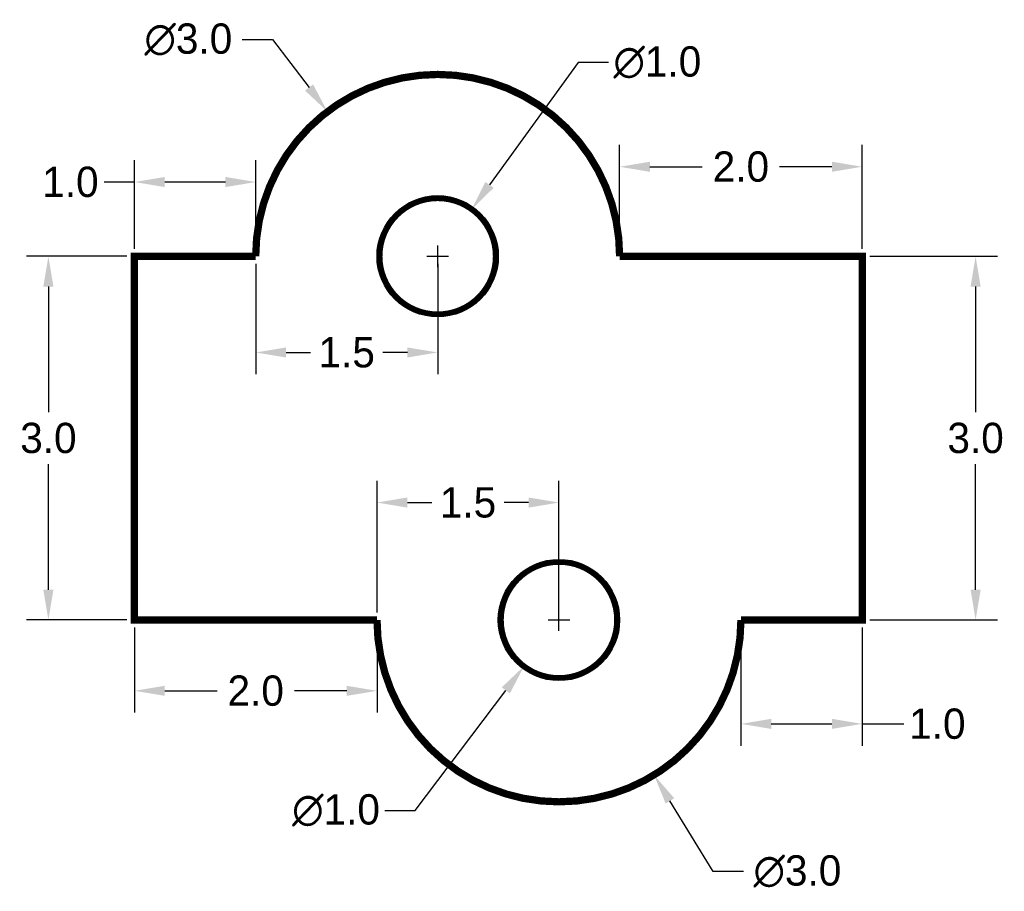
# Model space of a CAD drawing. Header units: inches. Extents: x 2.44 to 10.56, y 1 to 8.19.
import ezdxf

# ---------------------------------------------------------------- set-up
doc = ezdxf.new("R2010")
doc.units = ezdxf.units.IN
doc.header["$MEASUREMENT"] = 0
doc.dimstyles.get("Standard").update_dxf_attribs({"dimtxt": 0.25, "dimasz": 0.25, "dimexe": 0.18, "dimexo": 0.0625, "dimgap": 0.09, "dimtad": 0, "dimtih": 1, "dimtoh": 1, "dimdec": 1, "dimzin": 0, "dimdsep": 46, "dimtxsty": 'Standard', "dimcen": 0.09, "dimadec": 0, "dimazin": 0, "dimtfac": 1, "dimtdec": 1, "dimtofl": 0, "dimtmove": 0, "dimatfit": 3, "dimfxl": 0, "dimtolj": 1, "dimtzin": 0, "dimarcsym": 0})

# ---------------------------------------------------------------- blocks, each defined once
blk = doc.blocks.new('*D1')
at = {"color": 0, "lineweight": -2}
for p, q in [((9.4511, 6.2377), (10.5034, 6.2377)), ((10.3234, 5.9877), (10.3234, 4.9527)), ((10.3234, 3.4877), (10.3234, 4.5227)), ((9.4511, 3.2377), (10.5034, 3.2377))]:
    blk.add_line(p, q, dxfattribs=at)
at = {"color": 0}
for points in [[(10.2817, 5.9877), (10.365, 5.9877), (10.3234, 6.2377)], [(10.2817, 3.4877), (10.365, 3.4877), (10.3234, 3.2377)]]:
    blk.add_solid(points, dxfattribs=at)
at = {"layer": 'Defpoints', "color": 0}
for p in [(9.3886, 6.2377), (9.3886, 3.2377), (10.3234, 3.2377)]:
    blk.add_point(p, dxfattribs=at)
at = {"color": 0, "insert": (10.3234, 4.7377), "char_height": 0.25, "attachment_point": 5}
blk.add_mtext('\\A1;3.0', dxfattribs=at)
blk = doc.blocks.new('*D2')
at = {"color": 0, "lineweight": -2}
for p, q in [((7.3886, 6.3002), (7.3886, 7.1561)), ((9.3886, 6.3002), (9.3886, 7.1561)), ((7.6386, 6.9761), (8.0695, 6.9761)), ((9.1386, 6.9761), (8.7078, 6.9761))]:
    blk.add_line(p, q, dxfattribs=at)
at = {"color": 0}
for points in [[(7.6386, 7.0177), (7.6386, 6.9344), (7.3886, 6.9761)], [(9.1386, 7.0177), (9.1386, 6.9344), (9.3886, 6.9761)]]:
    blk.add_solid(points, dxfattribs=at)
at = {"layer": 'Defpoints', "color": 0}
for p in [(7.3886, 6.9761), (7.3886, 6.2377), (9.3886, 6.2377)]:
    blk.add_point(p, dxfattribs=at)
at = {"color": 0, "insert": (8.3886, 6.9761), "char_height": 0.25, "attachment_point": 5}
blk.add_mtext('\\A1;2.0', dxfattribs=at)
blk = doc.blocks.new('*D3')
at = {"color": 0, "lineweight": -2}
for p, q in [((8.3886, 3.1752), (8.3886, 2.2007)), ((9.3886, 3.1752), (9.3886, 2.2007)), ((8.6386, 2.3807), (9.1386, 2.3807)), ((9.3886, 2.3807), (9.7309, 2.3807))]:
    blk.add_line(p, q, dxfattribs=at)
at = {"color": 0}
for points in [[(8.6386, 2.4223), (8.6386, 2.339), (8.3886, 2.3807)], [(9.1386, 2.4223), (9.1386, 2.339), (9.3886, 2.3807)]]:
    blk.add_solid(points, dxfattribs=at)
at = {"layer": 'Defpoints', "color": 0}
for p in [(8.3886, 3.2377), (9.3886, 3.2377), (8.3886, 2.3807)]:
    blk.add_point(p, dxfattribs=at)
at = {"color": 0, "insert": (10.0084, 2.3807), "char_height": 0.25, "attachment_point": 5}
blk.add_mtext('\\A1;1.0', dxfattribs=at)
blk = doc.blocks.new('*D4')
at = {"color": 0, "lineweight": -2}
for p, q in [((3.3886, 3.1752), (3.3886, 2.4734)), ((5.3886, 3.1752), (5.3886, 2.4734)), ((3.6386, 2.6534), (4.0695, 2.6534)), ((5.1386, 2.6534), (4.7078, 2.6534))]:
    blk.add_line(p, q, dxfattribs=at)
at = {"color": 0}
for points in [[(3.6386, 2.6951), (3.6386, 2.6118), (3.3886, 2.6534)], [(5.1386, 2.6951), (5.1386, 2.6118), (5.3886, 2.6534)]]:
    blk.add_solid(points, dxfattribs=at)
at = {"layer": 'Defpoints', "color": 0}
for p in [(3.3886, 3.2377), (5.3886, 3.2377), (5.3886, 2.6534)]:
    blk.add_point(p, dxfattribs=at)
at = {"color": 0, "insert": (4.3886, 2.6534), "char_height": 0.25, "attachment_point": 5}
blk.add_mtext('\\A1;2.0', dxfattribs=at)
blk = doc.blocks.new('*D5')
at = {"color": 0, "lineweight": -2}
for p, q in [((3.3261, 6.2377), (2.4994, 6.2377)), ((2.6794, 5.9877), (2.6794, 4.9527)), ((2.6794, 3.4877), (2.6794, 4.5227)), ((3.3261, 3.2377), (2.4994, 3.2377))]:
    blk.add_line(p, q, dxfattribs=at)
at = {"color": 0}
for points in [[(2.6378, 5.9877), (2.7211, 5.9877), (2.6794, 6.2377)], [(2.6378, 3.4877), (2.7211, 3.4877), (2.6794, 3.2377)]]:
    blk.add_solid(points, dxfattribs=at)
at = {"layer": 'Defpoints', "color": 0}
for p in [(3.3886, 6.2377), (2.6794, 3.2377), (3.3886, 3.2377)]:
    blk.add_point(p, dxfattribs=at)
at = {"color": 0, "insert": (2.6794, 4.7377), "char_height": 0.25, "attachment_point": 5}
blk.add_mtext('\\A1;3.0', dxfattribs=at)
blk = doc.blocks.new('*D6')
at = {"color": 0, "lineweight": -2}
for p, q in [((3.3886, 6.3002), (3.3886, 7.0302)), ((4.3886, 6.3002), (4.3886, 7.0302)), ((3.3886, 6.8502), (3.1386, 6.8502)), ((4.1386, 6.8502), (3.6386, 6.8502))]:
    blk.add_line(p, q, dxfattribs=at)
at = {"color": 0}
for points in [[(3.6386, 6.8918), (3.6386, 6.8085), (3.3886, 6.8502)], [(4.1386, 6.8918), (4.1386, 6.8085), (4.3886, 6.8502)]]:
    blk.add_solid(points, dxfattribs=at)
at = {"layer": 'Defpoints', "color": 0}
for p in [(4.3886, 6.8502), (3.3886, 6.2377), (4.3886, 6.2377)]:
    blk.add_point(p, dxfattribs=at)
at = {"color": 0, "insert": (2.8611, 6.8502), "char_height": 0.25, "attachment_point": 5}
blk.add_mtext('\\A1;1.0', dxfattribs=at)
blk = doc.blocks.new('*D7')
at = {"color": 0, "lineweight": -2}
for p, q in [((4.2774, 8.0252), (4.5274, 8.0252)), ((4.5274, 8.0252), (4.8284, 7.63)), ((5.8886, 6.1477), (5.8886, 6.3277)), ((5.7986, 6.2377), (5.9786, 6.2377))]:
    blk.add_line(p, q, dxfattribs=at)
at = {"color": 0}
blk.add_solid([(4.8616, 7.6552), (4.7953, 7.6047), (4.9799, 7.4311)], dxfattribs=at)
at = {"layer": 'Defpoints', "color": 0}
for p in [(4.9799, 7.4311), (6.7974, 5.0443)]:
    blk.add_point(p, dxfattribs=at)
at = {"color": 0, "insert": (3.8333, 8.0252), "char_height": 0.25, "attachment_point": 5}
blk.add_mtext('\\A1;∅3.0', dxfattribs=at)
blk = doc.blocks.new('*D8')
at = {"color": 0, "lineweight": -2}
for p, q in [((6.8886, 3.1477), (6.8886, 3.3277)), ((6.7986, 3.2377), (6.9786, 3.2377)), ((8.1604, 1.1636), (7.8034, 1.7458)), ((8.4104, 1.1636), (8.1604, 1.1636))]:
    blk.add_line(p, q, dxfattribs=at)
at = {"color": 0}
blk.add_solid([(7.8389, 1.7676), (7.7679, 1.724), (7.6727, 1.9589)], dxfattribs=at)
at = {"layer": 'Defpoints', "color": 0}
for p in [(6.1045, 4.5165), (7.6727, 1.9589)]:
    blk.add_point(p, dxfattribs=at)
at = {"color": 0, "insert": (8.8545, 1.1636), "char_height": 0.25, "attachment_point": 5}
blk.add_mtext('\\A1;∅3.0', dxfattribs=at)
blk = doc.blocks.new('*D9')
at = {"color": 0, "lineweight": -2}
for p, q in [((6.8886, 3.1477), (6.8886, 3.3277)), ((6.7986, 3.2377), (6.9786, 3.2377)), ((5.7034, 1.6672), (6.4504, 2.657)), ((5.4534, 1.6672), (5.7034, 1.6672))]:
    blk.add_line(p, q, dxfattribs=at)
at = {"color": 0}
blk.add_solid([(6.4171, 2.6821), (6.4836, 2.6319), (6.601, 2.8566)], dxfattribs=at)
at = {"layer": 'Defpoints', "color": 0}
for p in [(7.1763, 3.6188), (6.601, 2.8566)]:
    blk.add_point(p, dxfattribs=at)
at = {"color": 0, "insert": (5.0509, 1.6672), "char_height": 0.25, "attachment_point": 5}
blk.add_mtext('\\A1;∅1.0', dxfattribs=at)
blk = doc.blocks.new('*D10')
at = {"color": 0, "lineweight": -2}
for p, q in [((7.0474, 7.8364), (6.3156, 6.8267)), ((7.2974, 7.8364), (7.0474, 7.8364)), ((5.8886, 6.1477), (5.8886, 6.3277)), ((5.7986, 6.2377), (5.9786, 6.2377))]:
    blk.add_line(p, q, dxfattribs=at)
at = {"color": 0}
blk.add_solid([(6.2818, 6.8512), (6.3493, 6.8023), (6.1689, 6.6243)], dxfattribs=at)
at = {"layer": 'Defpoints', "color": 0}
for p in [(6.1689, 6.6243), (5.6084, 5.8511)]:
    blk.add_point(p, dxfattribs=at)
at = {"color": 0, "insert": (7.6999, 7.8364), "char_height": 0.25, "attachment_point": 5}
blk.add_mtext('\\A1;∅1.0', dxfattribs=at)
blk = doc.blocks.new('*D11')
at = {"color": 0, "lineweight": -2}
for p, q in [((4.3886, 6.1752), (4.3886, 5.2643)), ((5.8886, 6.1752), (5.8886, 5.2643)), ((4.6386, 5.4443), (4.8403, 5.4443)), ((5.6386, 5.4443), (5.437, 5.4443))]:
    blk.add_line(p, q, dxfattribs=at)
at = {"color": 0}
for points in [[(4.6386, 5.4859), (4.6386, 5.4026), (4.3886, 5.4443)], [(5.6386, 5.4859), (5.6386, 5.4026), (5.8886, 5.4443)]]:
    blk.add_solid(points, dxfattribs=at)
at = {"layer": 'Defpoints', "color": 0}
for p in [(4.3886, 6.2377), (5.8886, 6.2377), (5.8886, 5.4443)]:
    blk.add_point(p, dxfattribs=at)
at = {"color": 0, "insert": (5.1386, 5.4443), "char_height": 0.25, "attachment_point": 5}
blk.add_mtext('\\A1;1.5', dxfattribs=at)
blk = doc.blocks.new('*D12')
at = {"color": 0, "lineweight": -2}
for p, q in [((5.3886, 3.3002), (5.3886, 4.3862)), ((6.8886, 3.3002), (6.8886, 4.3862)), ((5.6386, 4.2062), (5.8403, 4.2062)), ((6.6386, 4.2062), (6.437, 4.2062))]:
    blk.add_line(p, q, dxfattribs=at)
at = {"color": 0}
for points in [[(5.6386, 4.2479), (5.6386, 4.1646), (5.3886, 4.2062)], [(6.6386, 4.2479), (6.6386, 4.1646), (6.8886, 4.2062)]]:
    blk.add_solid(points, dxfattribs=at)
at = {"layer": 'Defpoints', "color": 0}
for p in [(6.8886, 4.2062), (5.3886, 3.2377), (6.8886, 3.2377)]:
    blk.add_point(p, dxfattribs=at)
at = {"color": 0, "insert": (6.1386, 4.2062), "char_height": 0.25, "attachment_point": 5}
blk.add_mtext('\\A1;1.5', dxfattribs=at)

msp = doc.modelspace()

# ---------------------------------------------------------------- linework, layer by layer
for points, const_width in [([(7.3886, 6.2377, 1), (4.3886, 6.2377), (3.3886, 6.2377), (3.3886, 3.2377), (5.3886, 3.2377, 1), (8.3886, 3.2377), (9.3886, 3.2377), (9.3886, 6.2377)], 0.06), ([(5.4111, 6.2377, 1), (6.3661, 6.2377, 1)], 0.045), ([(6.4111, 3.2377, 1), (7.3661, 3.2377, 1)], 0.045)]:
    msp.add_lwpolyline(points, format="xyb", close=True, dxfattribs=dict(const_width=const_width))
for centre in [(5.8886, 6.2377), (6.8886, 3.2377)]:
    msp.add_circle(centre, 0.5)

# ---------------------------------------------------------------- dimensions: what is measured, and where the dimension line sits
for p1, p2, picture, middle in [((6.7974, 5.0443), (4.9799, 7.4311), '*D7', (3.8333, 8.0252)), ((5.6084, 5.8511), (6.1689, 6.6243), '*D10', (7.6999, 7.8364)), ((6.1045, 4.5165), (7.6727, 1.9589), '*D8', (8.8545, 1.1636)), ((7.1763, 3.6188), (6.601, 2.8566), '*D9', (5.0509, 1.6672))]:
    dim = msp.add_diameter_dim_2p(p1=p1, p2=p2, dimstyle='Standard')
    dim.commit()
    dim.dimension.update_dxf_attribs({"geometry": picture, "text_midpoint": middle, "dimtype": 163})
for base, p1, p2, picture, middle in [((7.3886, 6.9761), (9.3886, 6.2377), (7.3886, 6.2377), '*D2', (8.3886, 6.9761)), ((5.8886, 5.4443), (4.3886, 6.2377), (5.8886, 6.2377), '*D11', (5.1386, 5.4443)), ((6.8886, 4.2062), (5.3886, 3.2377), (6.8886, 3.2377), '*D12', (6.1386, 4.2062)), ((5.3886, 2.6534), (3.3886, 3.2377), (5.3886, 3.2377), '*D4', (4.3886, 2.6534))]:
    dim = msp.add_linear_dim(base=base, p1=p1, p2=p2, dimstyle='Standard')
    dim.commit()
    dim.dimension.update_dxf_attribs({"geometry": picture, "text_midpoint": middle})
for base, p1, p2, picture, middle in [((4.3886, 6.8502), (3.3886, 6.2377), (4.3886, 6.2377), '*D6', (2.8611, 6.8502)), ((8.3886, 2.3807), (9.3886, 3.2377), (8.3886, 3.2377), '*D3', (10.0084, 2.3807))]:
    dim = msp.add_linear_dim(base=base, p1=p1, p2=p2, dimstyle='Standard')
    dim.commit()
    dim.dimension.update_dxf_attribs({"geometry": picture, "text_midpoint": middle, "dimtype": 160})
for base, p1, p2, picture, middle in [((2.6794, 3.2377), (3.3886, 6.2377), (3.3886, 3.2377), '*D5', (2.6794, 4.7377)), ((10.3234, 3.2377), (9.3886, 6.2377), (9.3886, 3.2377), '*D1', (10.3234, 4.7377))]:
    dim = msp.add_linear_dim(base=base, p1=p1, p2=p2, angle=90, dimstyle='Standard')
    dim.commit()
    dim.dimension.update_dxf_attribs({"geometry": picture, "text_midpoint": middle})

doc.saveas('drawing.dxf')
